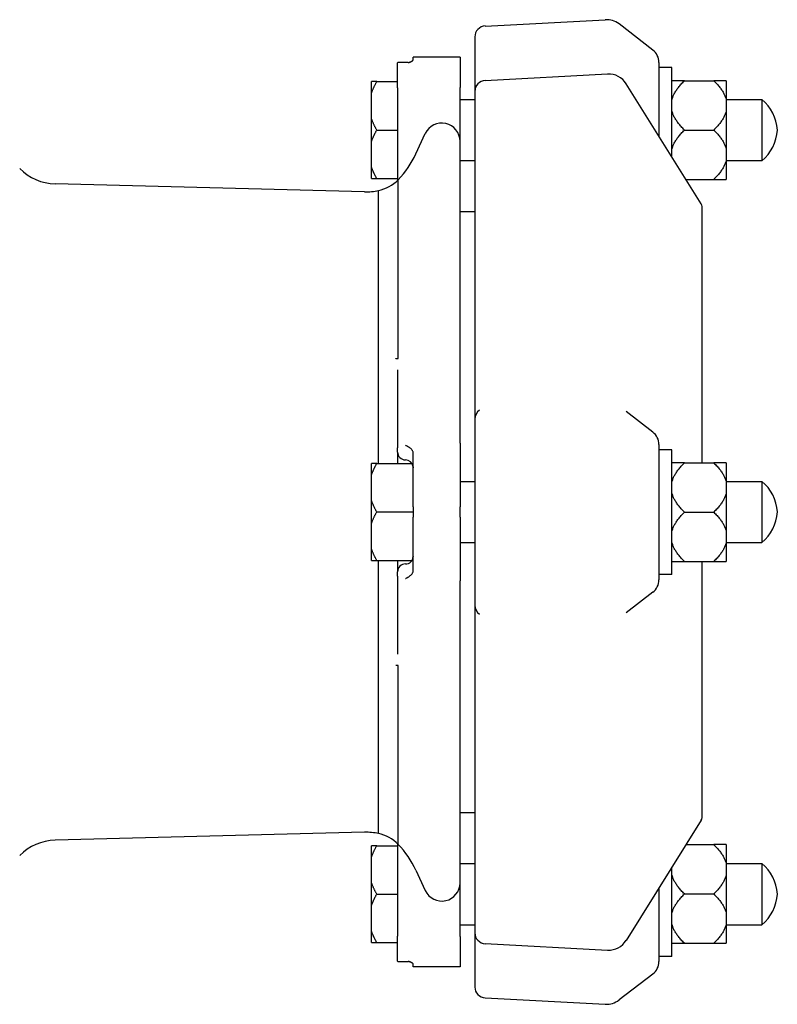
# Model space of a CAD drawing. Header units: millimetres. Extents: x 287 to 4370, y 26 to 844.
# Tile 5 of 5: x 750 to 896, y 623 to 812. Entities that reach past the tile are written whole.
import ezdxf

# ---------------------------------------------------------------- set-up
doc = ezdxf.new("R2010")
doc.units = ezdxf.units.MM
doc.layers.add('DETAIL', color=2, linetype='Continuous')

msp = doc.modelspace()

# ---------------------------------------------------------------- linework, layer by layer
at = {"layer": 'DETAIL'}
for p, q in [((839.42, 811.21), (862.5, 812.42)), ((871.64, 806.6), (865.14, 811.6)), ((837.43, 809.11), (837.43, 798.65)), ((822.57, 804.04), (822.57, 804.11)), ((824.57, 804.21), (822.67, 804.21)), ((825.57, 804.73), (825.57, 805.21)), ((834.57, 805.21), (825.57, 805.21)), ((834.57, 805.21), (834.57, 799.38)), ((872.81, 804.22), (872.81, 790.07)), ((822.57, 799.33), (822.57, 804.04)), ((875.31, 803.22), (872.81, 803.22)), ((875.31, 786.06), (875.31, 803.22)), ((818.57, 800.52), (817.57, 800.52)), ((817.57, 798.37), (817.57, 800.52)), ((818.57, 800.52), (822.57, 800.52)), ((839.42, 800.75), (862.93, 801.99)), ((877.71, 800.7), (875.31, 800.7)), ((877.71, 800.7), (883.36, 800.7)), ((885.76, 800.7), (883.36, 800.7)), ((885.76, 800.7), (885.76, 797.04)), ((822.57, 799.33), (822.57, 781.56)), ((834.57, 789.07), (834.57, 799.38)), ((837.43, 798.65), (837.43, 735.68)), ((880.94, 777.05), (866.53, 800.11)), ((817.57, 793.36), (817.57, 798.37)), ((834.57, 797.09), (837.43, 797.09)), ((885.76, 797.09), (892.57, 797.09)), ((885.76, 797.04), (885.76, 794.89)), ((892.57, 797.09), (892.57, 785.34)), ((885.76, 794.89), (885.76, 787.56)), ((817.57, 789.06), (817.57, 793.36)), ((818.57, 791.21), (822.57, 791.21)), ((877.71, 791.22), (883.36, 791.22)), ((817.57, 784.05), (817.57, 789.06)), ((826.06, 786.65), (827.88, 790.54)), ((834.57, 743.3), (834.57, 789.07)), ((885.76, 787.56), (885.76, 785.4)), ((834.57, 785.34), (837.43, 785.34)), ((885.76, 785.4), (885.76, 781.74)), ((885.76, 785.34), (892.57, 785.34)), ((817.57, 781.9), (817.57, 784.05)), ((817.57, 781.9), (818.57, 781.9)), ((818.57, 781.9), (822.57, 781.9)), ((822.68, 747.32), (822.68, 781.67)), ((878.01, 781.74), (883.36, 781.74)), ((883.36, 781.74), (885.76, 781.74)), ((816.22, 779.35), (756.72, 780.88)), ((818.9, 727.14), (818.9, 779.61)), ((881.09, 727.28), (881.09, 776.52)), ((834.57, 775.57), (837.43, 775.57)), ((822.57, 745.13), (822.57, 744.49)), ((822.57, 744.49), (822.57, 730.14)), ((834.57, 740.72), (834.57, 743.3)), ((834.57, 731.05), (834.57, 740.72)), ((871.64, 733.17), (866.5, 737.13)), ((837.43, 735.68), (837.43, 699.91)), ((834.57, 731.05), (834.57, 718.82)), ((872.81, 730.79), (872.81, 704.79)), ((822.57, 729.77), (822.57, 730.14)), ((822.57, 729.34), (822.57, 729.77)), ((822.57, 729.34), (822.57, 727.14)), ((825.57, 718.82), (825.57, 729.08)), ((875.31, 729.79), (872.81, 729.79)), ((875.31, 705.79), (875.31, 729.79)), ((818.57, 727.14), (817.57, 727.14)), ((817.57, 725), (817.57, 727.14)), ((818.57, 727.14), (825.33, 727.14)), ((877.71, 727.28), (875.31, 727.28)), ((877.71, 727.28), (883.36, 727.28)), ((885.76, 727.28), (883.36, 727.28)), ((885.76, 727.28), (885.76, 723.61)), ((817.57, 719.98), (817.57, 725)), ((834.57, 723.71), (837.43, 723.71)), ((885.76, 723.71), (892.57, 723.71)), ((885.76, 723.61), (885.76, 721.46)), ((892.57, 723.71), (892.57, 711.96)), ((885.76, 721.46), (885.76, 714.13)), ((817.57, 715.69), (817.57, 719.98)), ((818.57, 717.84), (825.57, 717.84)), ((825.57, 718.82), (825.57, 716.82)), ((834.57, 716.82), (834.57, 718.82)), ((877.71, 717.79), (883.36, 717.79)), ((817.57, 710.67), (817.57, 715.69)), ((825.57, 706.61), (825.57, 716.82)), ((834.57, 716.82), (834.57, 704.58)), ((885.76, 714.13), (885.76, 711.97)), ((834.57, 711.96), (837.43, 711.96)), ((885.76, 711.97), (885.76, 708.31)), ((885.76, 711.96), (892.57, 711.96)), ((817.57, 708.53), (817.57, 710.67)), ((817.57, 708.53), (818.57, 708.53)), ((818.57, 708.53), (825.33, 708.53)), ((818.9, 656.02), (818.9, 708.53)), ((822.57, 708.53), (822.57, 706.34)), ((875.31, 708.31), (877.71, 708.31)), ((877.71, 708.31), (883.36, 708.31)), ((881.09, 659.11), (881.09, 708.31)), ((883.36, 708.31), (885.76, 708.31)), ((822.57, 705.9), (822.57, 706.34)), ((822.57, 705.49), (822.57, 705.9)), ((875.31, 705.79), (872.81, 705.79)), ((822.57, 705.49), (822.57, 691.14)), ((834.57, 694.91), (834.57, 704.58)), ((871.64, 702.42), (866.48, 698.45)), ((837.43, 699.91), (837.43, 636.98)), ((834.57, 692.33), (834.57, 694.91)), ((822.57, 691.14), (822.57, 690.5)), ((834.57, 646.57), (834.57, 692.33)), ((822.68, 653.96), (822.68, 688.31)), ((834.57, 660.07), (837.43, 660.07)), ((880.94, 658.58), (866.53, 635.52)), ((816.22, 656.28), (756.72, 654.75)), ((818.57, 653.71), (817.57, 653.71)), ((817.57, 651.56), (817.57, 653.71)), ((818.57, 653.71), (822.57, 653.71)), ((822.57, 654.07), (822.57, 636.3)), ((878.03, 653.91), (883.36, 653.91)), ((885.76, 653.91), (883.36, 653.91)), ((885.76, 653.91), (885.76, 650.25)), ((817.57, 646.55), (817.57, 651.56)), ((826.06, 648.98), (827.88, 645.09)), ((834.57, 650.27), (837.43, 650.27)), ((875.31, 632.43), (875.31, 649.57)), ((885.76, 650.27), (892.57, 650.27)), ((885.76, 650.25), (885.76, 648.09)), ((892.57, 650.27), (892.57, 638.52)), ((885.76, 648.09), (885.76, 640.77)), ((817.57, 642.25), (817.57, 646.55)), ((834.57, 636.25), (834.57, 646.57)), ((872.81, 645.57), (872.81, 631.43)), ((818.57, 644.4), (822.57, 644.4)), ((877.71, 644.43), (883.36, 644.43)), ((817.57, 637.24), (817.57, 642.25)), ((885.76, 640.77), (885.76, 638.61)), ((834.57, 638.52), (837.43, 638.52)), ((885.76, 638.61), (885.76, 634.95)), ((885.76, 638.52), (892.57, 638.52)), ((817.57, 635.09), (817.57, 637.24)), ((822.57, 631.62), (822.57, 636.3)), ((834.57, 636.25), (834.57, 630.42)), ((837.43, 636.98), (837.43, 626.55)), ((817.57, 635.09), (818.57, 635.09)), ((818.57, 635.09), (822.57, 635.09)), ((839.42, 634.88), (862.93, 633.64)), ((875.31, 634.95), (877.71, 634.95)), ((877.71, 634.95), (883.36, 634.95)), ((883.36, 634.95), (885.76, 634.95)), ((875.31, 632.43), (872.81, 632.43)), ((822.57, 631.54), (822.57, 631.62)), ((822.67, 631.44), (824.57, 631.44)), ((825.57, 630.42), (825.57, 630.92)), ((834.57, 630.42), (825.57, 630.42)), ((871.64, 629.05), (865.14, 624.06)), ((839.42, 624.44), (862.5, 623.23))]:
    msp.add_line(p, q, dxfattribs=at)
at = {"layer": 'DETAIL', "flags": 128}
for points in [[(824.57, 804.13), (824.62, 804.15), (824.67, 804.17), (824.72, 804.19), (824.77, 804.22), (824.83, 804.24), (824.88, 804.26), (824.93, 804.28), (824.99, 804.3), (825.04, 804.33), (825.09, 804.35), (825.14, 804.37), (825.19, 804.4), (825.24, 804.42), (825.29, 804.45), (825.34, 804.48), (825.38, 804.5), (825.42, 804.53), (825.46, 804.56), (825.49, 804.59), (825.52, 804.62), (825.54, 804.64), (825.56, 804.67), (825.57, 804.7), (825.57, 804.73)], [(817.57, 798.37), (817.6, 798.46), (817.63, 798.55), (817.66, 798.63), (817.69, 798.72), (817.73, 798.81), (817.76, 798.89), (817.8, 798.98), (817.84, 799.07), (817.87, 799.16), (817.91, 799.24), (817.95, 799.33), (817.99, 799.42), (818.04, 799.51), (818.08, 799.6), (818.12, 799.69), (818.17, 799.78), (818.21, 799.87), (818.26, 799.96), (818.31, 800.05), (818.36, 800.15), (818.41, 800.24), (818.46, 800.33), (818.52, 800.43), (818.57, 800.52)], [(875.31, 797.04), (875.35, 797.19), (875.4, 797.33), (875.45, 797.48), (875.5, 797.62), (875.56, 797.77), (875.63, 797.92), (875.7, 798.07), (875.77, 798.21), (875.86, 798.36), (875.94, 798.51), (876.03, 798.66), (876.13, 798.81), (876.23, 798.96), (876.34, 799.11), (876.45, 799.27), (876.57, 799.42), (876.69, 799.58), (876.82, 799.73), (876.95, 799.89), (877.09, 800.05), (877.24, 800.21), (877.39, 800.38), (877.55, 800.54), (877.71, 800.7)], [(883.36, 800.7), (883.52, 800.54), (883.68, 800.38), (883.83, 800.21), (883.98, 800.05), (884.12, 799.89), (884.25, 799.73), (884.38, 799.58), (884.5, 799.42), (884.62, 799.27), (884.73, 799.11), (884.84, 798.96), (884.94, 798.81), (885.04, 798.66), (885.13, 798.51), (885.22, 798.36), (885.3, 798.21), (885.37, 798.07), (885.44, 797.92), (885.51, 797.77), (885.57, 797.62), (885.62, 797.48), (885.67, 797.33), (885.72, 797.19), (885.76, 797.04)], [(877.71, 791.22), (877.55, 791.39), (877.39, 791.55), (877.24, 791.71), (877.09, 791.87), (876.95, 792.03), (876.82, 792.19), (876.69, 792.35), (876.57, 792.5), (876.45, 792.66), (876.34, 792.81), (876.23, 792.96), (876.13, 793.12), (876.03, 793.27), (875.94, 793.42), (875.86, 793.57), (875.77, 793.71), (875.7, 793.86), (875.63, 794.01), (875.56, 794.16), (875.5, 794.3), (875.45, 794.45), (875.4, 794.59), (875.35, 794.74), (875.31, 794.89)], [(885.76, 794.89), (885.72, 794.74), (885.67, 794.59), (885.62, 794.45), (885.57, 794.3), (885.51, 794.16), (885.44, 794.01), (885.37, 793.86), (885.3, 793.71), (885.22, 793.57), (885.13, 793.42), (885.04, 793.27), (884.94, 793.12), (884.84, 792.96), (884.73, 792.81), (884.62, 792.66), (884.5, 792.5), (884.38, 792.35), (884.25, 792.19), (884.12, 792.03), (883.98, 791.87), (883.83, 791.71), (883.68, 791.55), (883.52, 791.39), (883.36, 791.22)], [(818.57, 791.21), (818.52, 791.3), (818.46, 791.4), (818.41, 791.49), (818.36, 791.58), (818.31, 791.68), (818.26, 791.77), (818.21, 791.86), (818.17, 791.95), (818.12, 792.04), (818.08, 792.13), (818.04, 792.22), (817.99, 792.31), (817.95, 792.4), (817.91, 792.49), (817.87, 792.58), (817.84, 792.66), (817.8, 792.75), (817.76, 792.84), (817.73, 792.93), (817.69, 793.01), (817.66, 793.1), (817.63, 793.19), (817.6, 793.27), (817.57, 793.36)], [(817.57, 789.06), (817.6, 789.15), (817.63, 789.24), (817.66, 789.32), (817.69, 789.41), (817.73, 789.5), (817.76, 789.58), (817.8, 789.67), (817.84, 789.76), (817.87, 789.85), (817.91, 789.93), (817.95, 790.02), (817.99, 790.11), (818.04, 790.2), (818.08, 790.29), (818.12, 790.38), (818.17, 790.47), (818.21, 790.56), (818.26, 790.65), (818.31, 790.74), (818.36, 790.84), (818.41, 790.93), (818.46, 791.02), (818.52, 791.12), (818.57, 791.21)], [(875.31, 787.56), (875.35, 787.7), (875.4, 787.85), (875.45, 788), (875.5, 788.14), (875.56, 788.29), (875.63, 788.43), (875.7, 788.58), (875.77, 788.73), (875.86, 788.88), (875.94, 789.03), (876.03, 789.18), (876.13, 789.33), (876.23, 789.48), (876.34, 789.63), (876.45, 789.78), (876.57, 789.94), (876.69, 790.09), (876.82, 790.25), (876.95, 790.41), (877.09, 790.57), (877.24, 790.73), (877.39, 790.89), (877.55, 791.06), (877.71, 791.22)], [(883.36, 791.22), (883.52, 791.06), (883.68, 790.89), (883.83, 790.73), (883.98, 790.57), (884.12, 790.41), (884.25, 790.25), (884.38, 790.09), (884.5, 789.94), (884.62, 789.78), (884.73, 789.63), (884.84, 789.48), (884.94, 789.33), (885.04, 789.18), (885.13, 789.03), (885.22, 788.88), (885.3, 788.73), (885.37, 788.58), (885.44, 788.43), (885.51, 788.29), (885.57, 788.14), (885.62, 788), (885.67, 787.85), (885.72, 787.7), (885.76, 787.56)], [(885.76, 785.4), (885.72, 785.26), (885.67, 785.11), (885.62, 784.97), (885.57, 784.82), (885.51, 784.67), (885.44, 784.53), (885.37, 784.38), (885.3, 784.23), (885.22, 784.08), (885.13, 783.93), (885.04, 783.78), (884.94, 783.63), (884.84, 783.48), (884.73, 783.33), (884.62, 783.18), (884.5, 783.02), (884.38, 782.87), (884.25, 782.71), (884.12, 782.55), (883.98, 782.39), (883.83, 782.23), (883.68, 782.07), (883.52, 781.9), (883.36, 781.74)], [(818.57, 781.9), (818.52, 782), (818.46, 782.09), (818.41, 782.18), (818.36, 782.27), (818.31, 782.37), (818.26, 782.46), (818.21, 782.55), (818.17, 782.64), (818.12, 782.73), (818.08, 782.82), (818.04, 782.91), (817.99, 783), (817.95, 783.09), (817.91, 783.18), (817.87, 783.27), (817.84, 783.35), (817.8, 783.44), (817.76, 783.53), (817.73, 783.62), (817.69, 783.7), (817.66, 783.79), (817.63, 783.88), (817.6, 783.96), (817.57, 784.05)], [(822.22, 747.28), (822.23, 747.29), (822.24, 747.29), (822.25, 747.3), (822.25, 747.3), (822.26, 747.3), (822.27, 747.31), (822.28, 747.31), (822.28, 747.31), (822.29, 747.32), (822.3, 747.32), (822.31, 747.32), (822.31, 747.32), (822.32, 747.32), (822.33, 747.33), (822.33, 747.33), (822.34, 747.33), (822.35, 747.33), (822.35, 747.33), (822.36, 747.33), (822.37, 747.33), (822.37, 747.33), (822.38, 747.33), (822.38, 747.33), (822.39, 747.32)], [(822.39, 747.32), (822.4, 747.32), (822.41, 747.32), (822.42, 747.32), (822.42, 747.32), (822.43, 747.32), (822.44, 747.32), (822.45, 747.32), (822.46, 747.32), (822.46, 747.31), (822.47, 747.31), (822.48, 747.31), (822.49, 747.31), (822.5, 747.31), (822.5, 747.31), (822.51, 747.31), (822.52, 747.31), (822.52, 747.31), (822.53, 747.31), (822.54, 747.3), (822.54, 747.3), (822.55, 747.3), (822.56, 747.3), (822.56, 747.3), (822.57, 747.3)], [(822.57, 747.3), (822.58, 747.3), (822.58, 747.3), (822.59, 747.3), (822.6, 747.3), (822.6, 747.3), (822.61, 747.3), (822.62, 747.3), (822.62, 747.3), (822.63, 747.3), (822.63, 747.3), (822.64, 747.3), (822.65, 747.3), (822.65, 747.3), (822.65, 747.3), (822.66, 747.3), (822.66, 747.3), (822.67, 747.3), (822.67, 747.3), (822.67, 747.3), (822.67, 747.31), (822.68, 747.31), (822.68, 747.31), (822.68, 747.32), (822.68, 747.32)], [(825.57, 729.08), (825.56, 729.18), (825.55, 729.28), (825.53, 729.37), (825.49, 729.46), (825.45, 729.55), (825.4, 729.64), (825.35, 729.72), (825.29, 729.8), (825.22, 729.87), (825.15, 729.94), (825.08, 730.01), (825.01, 730.07), (824.93, 730.13), (824.86, 730.19), (824.78, 730.24), (824.7, 730.3), (824.62, 730.35), (824.54, 730.39), (824.46, 730.44), (824.38, 730.49), (824.3, 730.53), (824.22, 730.57), (824.14, 730.61), (824.07, 730.65)], [(817.57, 725), (817.6, 725.08), (817.63, 725.17), (817.66, 725.26), (817.69, 725.34), (817.73, 725.43), (817.76, 725.52), (817.8, 725.6), (817.84, 725.69), (817.87, 725.78), (817.91, 725.87), (817.95, 725.96), (817.99, 726.05), (818.04, 726.13), (818.08, 726.22), (818.12, 726.31), (818.17, 726.4), (818.21, 726.5), (818.26, 726.59), (818.31, 726.68), (818.36, 726.77), (818.41, 726.86), (818.46, 726.96), (818.52, 727.05), (818.57, 727.14)], [(825.56, 726.53), (825.56, 726.52), (825.56, 726.51), (825.56, 726.5), (825.56, 726.49), (825.56, 726.48), (825.56, 726.48), (825.56, 726.47), (825.56, 726.46), (825.56, 726.45), (825.57, 726.45), (825.57, 726.44), (825.57, 726.43), (825.57, 726.42), (825.57, 726.41), (825.57, 726.41), (825.57, 726.4), (825.57, 726.39), (825.57, 726.38), (825.57, 726.37), (825.57, 726.37), (825.57, 726.36), (825.57, 726.35), (825.57, 726.34), (825.57, 726.34)], [(875.31, 723.61), (875.35, 723.76), (875.4, 723.9), (875.45, 724.05), (875.5, 724.2), (875.56, 724.34), (875.63, 724.49), (875.7, 724.64), (875.77, 724.78), (875.86, 724.93), (875.94, 725.08), (876.03, 725.23), (876.13, 725.38), (876.23, 725.53), (876.34, 725.69), (876.45, 725.84), (876.57, 725.99), (876.69, 726.15), (876.82, 726.31), (876.95, 726.46), (877.09, 726.62), (877.24, 726.78), (877.39, 726.95), (877.55, 727.11), (877.71, 727.28)], [(883.36, 727.28), (883.52, 727.11), (883.68, 726.95), (883.83, 726.78), (883.98, 726.62), (884.12, 726.46), (884.25, 726.31), (884.38, 726.15), (884.5, 725.99), (884.62, 725.84), (884.73, 725.69), (884.84, 725.53), (884.94, 725.38), (885.04, 725.23), (885.13, 725.08), (885.22, 724.93), (885.3, 724.78), (885.37, 724.64), (885.44, 724.49), (885.51, 724.34), (885.57, 724.2), (885.62, 724.05), (885.67, 723.9), (885.72, 723.76), (885.76, 723.61)], [(877.71, 717.79), (877.55, 717.96), (877.39, 718.12), (877.24, 718.28), (877.09, 718.45), (876.95, 718.61), (876.82, 718.76), (876.69, 718.92), (876.57, 719.08), (876.45, 719.23), (876.34, 719.38), (876.23, 719.54), (876.13, 719.69), (876.03, 719.84), (875.94, 719.99), (875.86, 720.14), (875.77, 720.28), (875.7, 720.43), (875.63, 720.58), (875.56, 720.73), (875.5, 720.87), (875.45, 721.02), (875.4, 721.17), (875.35, 721.31), (875.31, 721.46)], [(885.76, 721.46), (885.72, 721.31), (885.67, 721.17), (885.62, 721.02), (885.57, 720.87), (885.51, 720.73), (885.44, 720.58), (885.37, 720.43), (885.3, 720.28), (885.22, 720.14), (885.13, 719.99), (885.04, 719.84), (884.94, 719.69), (884.84, 719.54), (884.73, 719.38), (884.62, 719.23), (884.5, 719.08), (884.38, 718.92), (884.25, 718.76), (884.12, 718.61), (883.98, 718.45), (883.83, 718.28), (883.68, 718.12), (883.52, 717.96), (883.36, 717.79)], [(818.57, 717.84), (818.52, 717.93), (818.46, 718.02), (818.41, 718.12), (818.36, 718.21), (818.31, 718.3), (818.26, 718.39), (818.21, 718.48), (818.17, 718.57), (818.12, 718.67), (818.08, 718.76), (818.04, 718.85), (817.99, 718.93), (817.95, 719.02), (817.91, 719.11), (817.87, 719.2), (817.84, 719.29), (817.8, 719.38), (817.76, 719.46), (817.73, 719.55), (817.69, 719.64), (817.66, 719.72), (817.63, 719.81), (817.6, 719.9), (817.57, 719.98)], [(817.57, 715.69), (817.6, 715.77), (817.63, 715.86), (817.66, 715.95), (817.69, 716.03), (817.73, 716.12), (817.76, 716.21), (817.8, 716.29), (817.84, 716.38), (817.87, 716.47), (817.91, 716.56), (817.95, 716.65), (817.99, 716.74), (818.04, 716.82), (818.08, 716.91), (818.12, 717), (818.17, 717.1), (818.21, 717.19), (818.26, 717.28), (818.31, 717.37), (818.36, 717.46), (818.41, 717.55), (818.46, 717.65), (818.52, 717.74), (818.57, 717.84)], [(875.31, 714.13), (875.35, 714.28), (875.4, 714.42), (875.45, 714.57), (875.5, 714.71), (875.56, 714.86), (875.63, 715.01), (875.7, 715.15), (875.77, 715.3), (875.86, 715.45), (875.94, 715.6), (876.03, 715.75), (876.13, 715.9), (876.23, 716.05), (876.34, 716.2), (876.45, 716.36), (876.57, 716.51), (876.69, 716.67), (876.82, 716.82), (876.95, 716.98), (877.09, 717.14), (877.24, 717.3), (877.39, 717.46), (877.55, 717.63), (877.71, 717.79)], [(883.36, 717.79), (883.52, 717.63), (883.68, 717.46), (883.83, 717.3), (883.98, 717.14), (884.12, 716.98), (884.25, 716.82), (884.38, 716.67), (884.5, 716.51), (884.62, 716.36), (884.73, 716.2), (884.84, 716.05), (884.94, 715.9), (885.04, 715.75), (885.13, 715.6), (885.22, 715.45), (885.3, 715.3), (885.37, 715.15), (885.44, 715.01), (885.51, 714.86), (885.57, 714.71), (885.62, 714.57), (885.67, 714.42), (885.72, 714.28), (885.76, 714.13)], [(877.71, 708.31), (877.55, 708.48), (877.39, 708.64), (877.24, 708.8), (877.09, 708.96), (876.95, 709.12), (876.82, 709.28), (876.69, 709.44), (876.57, 709.59), (876.45, 709.75), (876.34, 709.9), (876.23, 710.05), (876.13, 710.2), (876.03, 710.35), (875.94, 710.5), (875.86, 710.65), (875.77, 710.8), (875.7, 710.95), (875.63, 711.1), (875.56, 711.24), (875.5, 711.39), (875.45, 711.54), (875.4, 711.68), (875.35, 711.83), (875.31, 711.97)], [(885.76, 711.97), (885.72, 711.83), (885.67, 711.68), (885.62, 711.54), (885.57, 711.39), (885.51, 711.24), (885.44, 711.1), (885.37, 710.95), (885.3, 710.8), (885.22, 710.65), (885.13, 710.5), (885.04, 710.35), (884.94, 710.2), (884.84, 710.05), (884.73, 709.9), (884.62, 709.75), (884.5, 709.59), (884.38, 709.44), (884.25, 709.28), (884.12, 709.12), (883.98, 708.96), (883.83, 708.8), (883.68, 708.64), (883.52, 708.48), (883.36, 708.31)], [(818.57, 708.53), (818.52, 708.62), (818.46, 708.71), (818.41, 708.81), (818.36, 708.9), (818.31, 708.99), (818.26, 709.08), (818.21, 709.17), (818.17, 709.27), (818.12, 709.36), (818.08, 709.45), (818.04, 709.54), (817.99, 709.62), (817.95, 709.71), (817.91, 709.8), (817.87, 709.89), (817.84, 709.98), (817.8, 710.07), (817.76, 710.15), (817.73, 710.24), (817.69, 710.33), (817.66, 710.41), (817.63, 710.5), (817.6, 710.59), (817.57, 710.67)], [(825.57, 709.33), (825.57, 709.33), (825.57, 709.33), (825.57, 709.33), (825.57, 709.32), (825.57, 709.32), (825.57, 709.32), (825.57, 709.32), (825.57, 709.31), (825.57, 709.31), (825.57, 709.31), (825.57, 709.31), (825.57, 709.3), (825.57, 709.3), (825.57, 709.3), (825.57, 709.29), (825.57, 709.29), (825.57, 709.29), (825.57, 709.29), (825.57, 709.28), (825.57, 709.28), (825.57, 709.28), (825.57, 709.28), (825.57, 709.27), (825.57, 709.27)], [(824.07, 705.03), (824.14, 705.06), (824.22, 705.1), (824.3, 705.15), (824.38, 705.19), (824.46, 705.24), (824.54, 705.28), (824.62, 705.33), (824.7, 705.38), (824.78, 705.44), (824.86, 705.49), (824.93, 705.55), (825.01, 705.61), (825.08, 705.67), (825.15, 705.74), (825.22, 705.81), (825.29, 705.89), (825.35, 705.97), (825.4, 706.05), (825.45, 706.14), (825.49, 706.23), (825.53, 706.32), (825.55, 706.41), (825.56, 706.51), (825.57, 706.61)], [(822.39, 688.31), (822.38, 688.3), (822.38, 688.3), (822.37, 688.3), (822.36, 688.3), (822.36, 688.3), (822.35, 688.3), (822.34, 688.3), (822.34, 688.3), (822.33, 688.3), (822.32, 688.31), (822.32, 688.31), (822.31, 688.31), (822.3, 688.31), (822.29, 688.31), (822.29, 688.31), (822.28, 688.32), (822.27, 688.32), (822.27, 688.32), (822.26, 688.33), (822.25, 688.33), (822.25, 688.34), (822.24, 688.34), (822.23, 688.35), (822.22, 688.35)], [(822.57, 688.33), (822.56, 688.33), (822.56, 688.33), (822.55, 688.33), (822.54, 688.33), (822.53, 688.33), (822.53, 688.32), (822.52, 688.32), (822.51, 688.32), (822.51, 688.32), (822.5, 688.32), (822.49, 688.32), (822.48, 688.32), (822.48, 688.32), (822.47, 688.32), (822.46, 688.32), (822.45, 688.31), (822.45, 688.31), (822.44, 688.31), (822.43, 688.31), (822.42, 688.31), (822.41, 688.31), (822.41, 688.31), (822.4, 688.31), (822.39, 688.31)], [(822.68, 688.31), (822.68, 688.32), (822.68, 688.32), (822.67, 688.32), (822.67, 688.33), (822.67, 688.33), (822.66, 688.33), (822.66, 688.33), (822.65, 688.33), (822.65, 688.33), (822.65, 688.33), (822.64, 688.33), (822.64, 688.33), (822.63, 688.33), (822.63, 688.33), (822.62, 688.33), (822.62, 688.33), (822.61, 688.33), (822.6, 688.33), (822.6, 688.33), (822.59, 688.33), (822.59, 688.33), (822.58, 688.33), (822.58, 688.33), (822.57, 688.33)], [(817.57, 651.56), (817.6, 651.65), (817.63, 651.73), (817.66, 651.82), (817.69, 651.91), (817.73, 651.99), (817.76, 652.08), (817.8, 652.17), (817.84, 652.26), (817.87, 652.34), (817.91, 652.43), (817.95, 652.52), (817.99, 652.61), (818.04, 652.7), (818.08, 652.79), (818.12, 652.88), (818.17, 652.97), (818.21, 653.06), (818.26, 653.15), (818.31, 653.24), (818.36, 653.34), (818.41, 653.43), (818.46, 653.52), (818.52, 653.62), (818.57, 653.71)], [(883.36, 653.91), (883.52, 653.75), (883.68, 653.58), (883.83, 653.42), (883.98, 653.26), (884.12, 653.1), (884.25, 652.94), (884.38, 652.79), (884.5, 652.63), (884.62, 652.48), (884.73, 652.32), (884.84, 652.17), (884.94, 652.02), (885.04, 651.87), (885.13, 651.72), (885.22, 651.57), (885.3, 651.42), (885.37, 651.27), (885.44, 651.13), (885.51, 650.98), (885.57, 650.83), (885.62, 650.69), (885.67, 650.54), (885.72, 650.4), (885.76, 650.25)], [(877.71, 644.43), (877.55, 644.6), (877.39, 644.76), (877.24, 644.92), (877.09, 645.08), (876.95, 645.24), (876.82, 645.4), (876.69, 645.56), (876.57, 645.71), (876.45, 645.87), (876.34, 646.02), (876.23, 646.17), (876.13, 646.32), (876.03, 646.48), (875.94, 646.62), (875.86, 646.77), (875.77, 646.92), (875.7, 647.07), (875.63, 647.22), (875.56, 647.36), (875.5, 647.51), (875.45, 647.66), (875.4, 647.8), (875.35, 647.95), (875.31, 648.09)], [(885.76, 648.09), (885.72, 647.95), (885.67, 647.8), (885.62, 647.66), (885.57, 647.51), (885.51, 647.36), (885.44, 647.22), (885.37, 647.07), (885.3, 646.92), (885.22, 646.77), (885.13, 646.62), (885.04, 646.48), (884.94, 646.32), (884.84, 646.17), (884.73, 646.02), (884.62, 645.87), (884.5, 645.71), (884.38, 645.56), (884.25, 645.4), (884.12, 645.24), (883.98, 645.08), (883.83, 644.92), (883.68, 644.76), (883.52, 644.6), (883.36, 644.43)], [(818.57, 644.4), (818.52, 644.49), (818.46, 644.59), (818.41, 644.68), (818.36, 644.77), (818.31, 644.87), (818.26, 644.96), (818.21, 645.05), (818.17, 645.14), (818.12, 645.23), (818.08, 645.32), (818.04, 645.41), (817.99, 645.5), (817.95, 645.59), (817.91, 645.68), (817.87, 645.76), (817.84, 645.85), (817.8, 645.94), (817.76, 646.03), (817.73, 646.11), (817.69, 646.2), (817.66, 646.29), (817.63, 646.37), (817.6, 646.46), (817.57, 646.55)], [(817.57, 642.25), (817.6, 642.34), (817.63, 642.42), (817.66, 642.51), (817.69, 642.6), (817.73, 642.68), (817.76, 642.77), (817.8, 642.86), (817.84, 642.95), (817.87, 643.03), (817.91, 643.12), (817.95, 643.21), (817.99, 643.3), (818.04, 643.39), (818.08, 643.48), (818.12, 643.57), (818.17, 643.66), (818.21, 643.75), (818.26, 643.84), (818.31, 643.93), (818.36, 644.03), (818.41, 644.12), (818.46, 644.21), (818.52, 644.31), (818.57, 644.4)], [(875.31, 640.77), (875.35, 640.91), (875.4, 641.06), (875.45, 641.2), (875.5, 641.35), (875.56, 641.5), (875.63, 641.64), (875.7, 641.79), (875.77, 641.94), (875.86, 642.09), (875.94, 642.24), (876.03, 642.39), (876.13, 642.54), (876.23, 642.69), (876.34, 642.84), (876.45, 642.99), (876.57, 643.15), (876.69, 643.3), (876.82, 643.46), (876.95, 643.62), (877.09, 643.78), (877.24, 643.94), (877.39, 644.1), (877.55, 644.26), (877.71, 644.43)], [(883.36, 644.43), (883.52, 644.26), (883.68, 644.1), (883.83, 643.94), (883.98, 643.78), (884.12, 643.62), (884.25, 643.46), (884.38, 643.3), (884.5, 643.15), (884.62, 642.99), (884.73, 642.84), (884.84, 642.69), (884.94, 642.54), (885.04, 642.39), (885.13, 642.24), (885.22, 642.09), (885.3, 641.94), (885.37, 641.79), (885.44, 641.64), (885.51, 641.5), (885.57, 641.35), (885.62, 641.2), (885.67, 641.06), (885.72, 640.91), (885.76, 640.77)], [(877.71, 634.95), (877.55, 635.11), (877.39, 635.28), (877.24, 635.44), (877.09, 635.6), (876.95, 635.76), (876.82, 635.92), (876.69, 636.07), (876.57, 636.23), (876.45, 636.38), (876.34, 636.54), (876.23, 636.69), (876.13, 636.84), (876.03, 636.99), (875.94, 637.14), (875.86, 637.29), (875.77, 637.44), (875.7, 637.59), (875.63, 637.73), (875.56, 637.88), (875.5, 638.03), (875.45, 638.17), (875.4, 638.32), (875.35, 638.47), (875.31, 638.61)], [(885.76, 638.61), (885.72, 638.47), (885.67, 638.32), (885.62, 638.17), (885.57, 638.03), (885.51, 637.88), (885.44, 637.73), (885.37, 637.59), (885.3, 637.44), (885.22, 637.29), (885.13, 637.14), (885.04, 636.99), (884.94, 636.84), (884.84, 636.69), (884.73, 636.54), (884.62, 636.38), (884.5, 636.23), (884.38, 636.07), (884.25, 635.92), (884.12, 635.76), (883.98, 635.6), (883.83, 635.44), (883.68, 635.28), (883.52, 635.11), (883.36, 634.95)], [(818.57, 635.09), (818.52, 635.18), (818.46, 635.28), (818.41, 635.37), (818.36, 635.46), (818.31, 635.56), (818.26, 635.65), (818.21, 635.74), (818.17, 635.83), (818.12, 635.92), (818.08, 636.01), (818.04, 636.1), (817.99, 636.19), (817.95, 636.28), (817.91, 636.37), (817.87, 636.45), (817.84, 636.54), (817.8, 636.63), (817.76, 636.72), (817.73, 636.8), (817.69, 636.89), (817.66, 636.98), (817.63, 637.06), (817.6, 637.15), (817.57, 637.24)], [(825.57, 630.92), (825.57, 630.95), (825.56, 630.98), (825.54, 631.01), (825.52, 631.04), (825.49, 631.06), (825.46, 631.09), (825.42, 631.12), (825.38, 631.15), (825.34, 631.18), (825.29, 631.2), (825.24, 631.23), (825.19, 631.26), (825.14, 631.28), (825.09, 631.3), (825.04, 631.33), (824.99, 631.35), (824.93, 631.37), (824.88, 631.4), (824.83, 631.42), (824.77, 631.44), (824.72, 631.46), (824.67, 631.48), (824.62, 631.5), (824.57, 631.52)]]:
    msp.add_lwpolyline(points, dxfattribs=at)
at = {"layer": 'DETAIL'}
for centre, radius, start, end in [((862.71, 808.43), 4, 52.4314, 93), ((839.53, 809.11), 2.11, 93, 180), ((869.81, 804.22), 3, 0, 52.4314), ((822.67, 804.11), 0.1, 90, 180), ((824.57, 805.21), 1, 270, 292.9336), ((839.53, 798.65), 2.11, 93, 180), ((863.14, 797.99), 4, 32, 93), ((887.65, 790.87), 7.93, 2.4773, 51.6239), ((831.06, 789.06), 3.51, 0.1406, 154.9187), ((887.65, 791.55), 7.93, 308.3761, 357.5227), ((809.16, 794.51), 18.64, 316.4796, 335.0475), ((756.98, 790.88), 10, 225, 268.5205), ((817.45, 786.75), 7.29, 281.4469, 315.8394), ((816.47, 790.59), 11.25, 268.7623, 282.4798), ((880.09, 776.52), 1, 0, 32), ((839.53, 735.68), 2.11, 125.8669, 180), ((869.81, 730.79), 3, 0, 52.4314), ((824.07, 729.34), 1.5, 180, 270), ((824.07, 726.34), 1.5, 7.2787, 90), ((887.65, 717.49), 7.93, 2.4773, 51.6239), ((887.65, 718.18), 7.93, 308.3761, 357.5227), ((824.07, 706.34), 1.5, 90, 180), ((824.07, 709.34), 1.5, 270, 357.5123), ((869.81, 704.79), 3, 307.5686, 0), ((839.53, 699.91), 2.11, 180, 234.3188), ((880.09, 659.11), 1, 328, 0), ((756.98, 644.75), 10, 91.4795, 135), ((816.47, 645.04), 11.25, 77.5202, 91.2377), ((817.45, 648.88), 7.29, 44.1606, 78.5531), ((809.16, 641.12), 18.64, 24.9525, 43.5204), ((887.65, 644.06), 7.93, 2.4773, 51.6239), ((831.06, 646.57), 3.51, 205.0813, 359.8594), ((887.65, 644.74), 7.93, 308.3761, 357.5227), ((839.53, 636.98), 2.11, 180, 267), ((863.14, 637.64), 4, 267, 328), ((822.67, 631.54), 0.1, 180, 270), ((824.57, 630.44), 1, 66.7386, 90), ((869.81, 631.43), 3, 307.5686, 0), ((839.53, 626.55), 2.11, 180, 267), ((862.71, 627.23), 4, 267, 307.5686)]:
    msp.add_arc(centre, radius, start, end, dxfattribs=at)

doc.saveas('drawing.dxf')
